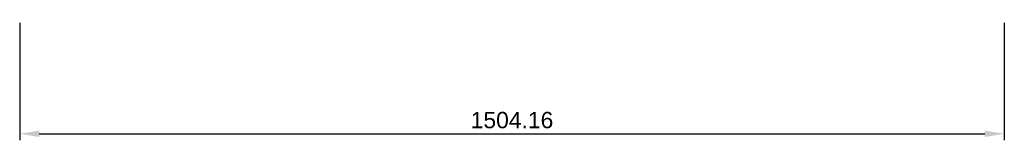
# Model space of a CAD drawing. Header units: millimetres. Extents: x -752 to 752, y -512 to -328.
import ezdxf

# ---------------------------------------------------------------- set-up
doc = ezdxf.new("R2010")
doc.units = ezdxf.units.MM
doc.layers.add('Default', color=7, linetype='Continuous', true_color=0x000000)
doc.styles.add('Default', font='arial.ttf')
doc.dimstyles.new('Default', dxfattribs={"dimscale": 10, "dimtxt": 2.5, "dimasz": 3, "dimexe": 1, "dimexo": 0.5, "dimgap": 0.8, "dimtad": 1, "dimtoh": 1, "dimzin": 1, "dimdsep": 46, "dimtxsty": 'Default', "dimcen": 2.5, "dimadec": 1, "dimazin": 1, "dimtfac": 1, "dimtdec": 4, "dimtix": 1, "dimtofl": 0, "dimtmove": 1, "dimatfit": 3, "dimfxl": 1, "dimtolj": 1, "dimtzin": 1, "dimarcsym": 0})

# ---------------------------------------------------------------- blocks, each defined once
blk = doc.blocks.new('*D1')
at = {"layer": 'Default', "color": 0, "lineweight": -2}
for p, q in [((-752, -332.6), (-752, -512.2)), ((752.2, -332.6), (752.2, -512.2)), ((-722, -502.2), (722.2, -502.2))]:
    blk.add_line(p, q, dxfattribs=at)
at = {"layer": 'Default', "color": 0}
for points in [[(-722, -497.2), (-722, -507.2), (-752, -502.2)], [(722.2, -507.2), (722.2, -497.2), (752.2, -502.2)]]:
    blk.add_solid(points, dxfattribs=at)
at = {"layer": 'Defpoints', "color": 0}
for p in [(-752, -327.6), (752.2, -327.6), (752.2, -502.2)]:
    blk.add_point(p, dxfattribs=at)
at = {"layer": 'Default', "color": 0, "insert": (0.1, -481.4), "char_height": 25, "attachment_point": 5, "style": 'Default'}
blk.add_mtext('\\A1;1504.16', dxfattribs=at)

msp = doc.modelspace()

# ---------------------------------------------------------------- dimensions: what is measured, and where the dimension line sits
at = {"layer": 'Default'}
dim = msp.add_linear_dim(base=(752.182, -502.209, 0), p1=(-751.974, -327.616, 0), p2=(752.182, -327.616, 0), dimstyle='Default', override={"dimscale": 10, "dimtxt": 2.5, "dimasz": 3, "dimexe": 1, "dimexo": 0.5, "dimgap": 0.8, "dimtad": 1, "dimtih": 0, "dimtoh": 0, "dimdec": 2, "dimlfac": 1, "dimzin": 1, "dimtxsty": 'Default', "dimsah": 0, "dimcen": 2.5, "dimadec": 1, "dimazin": 1, "dimtix": 0, "dimtmove": 0, "dimtzin": 1}, dxfattribs=at)
dim.commit()
dim.dimension.update_dxf_attribs({"geometry": '*D1', "text_midpoint": (0.104, -481.447, 0)})

doc.saveas('drawing.dxf')
